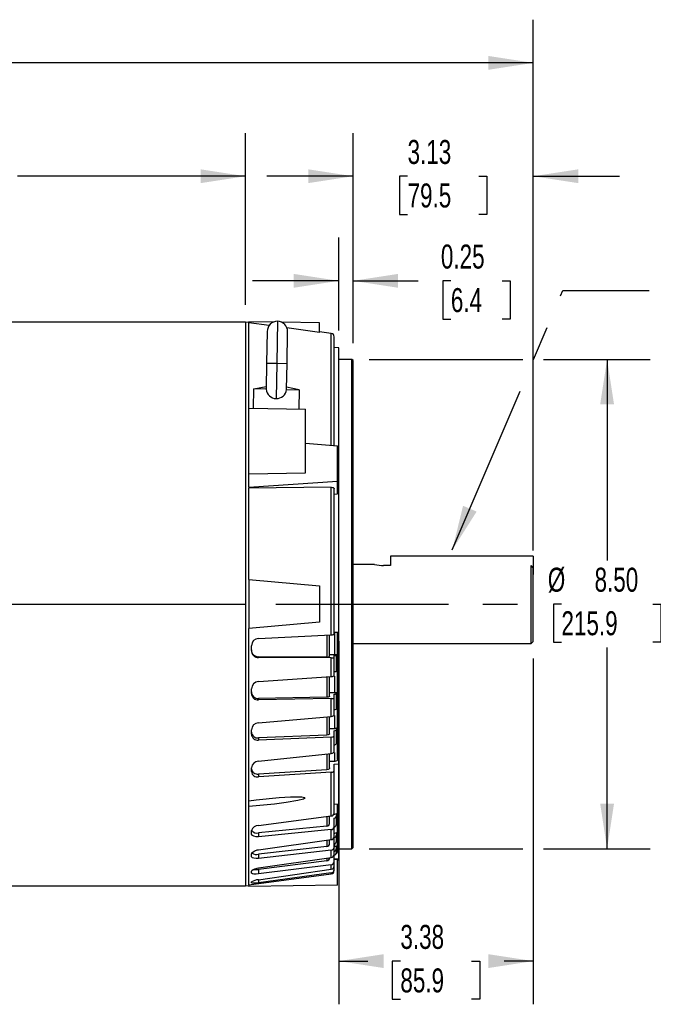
# Model space of a CAD drawing. Header units: inches. Extents: x 0 to 66, y 0 to 51.
# Tile 6 of 22: x 24 to 35, y 11.1 to 28.2. Entities that reach past the tile are written whole.
import ezdxf

# ---------------------------------------------------------------- set-up
doc = ezdxf.new("R2010")
doc.units = ezdxf.units.IN
doc.header["$LTSCALE"] = 6
doc.header["$MEASUREMENT"] = 0
doc.linetypes.add('CENTERX2', pattern=[0.8, 0.5, -0.1, 0.1, -0.1])
doc.linetypes.add('HIDDEN', pattern=[0.075, 0.05, -0.025])
doc.layers.add('CENTER', color=40, linetype='CENTERX2')
doc.layers.add('HIDDEN', color=102, linetype='HIDDEN')
doc.layers.add('DIMENSIONS', color=140, linetype='Continuous', lineweight=25)
doc.layers.add('TEXT', color=140, linetype='Continuous', lineweight=25)
doc.styles.add('SLDTEXTSTYLE0', font='TXT', dxfattribs={"width": 0.7})
doc.dimstyles.new('SLDDIMSTYLE0', dxfattribs={"dimtxt": 0.416667, "dimasz": 0.78, "dimexe": 0, "dimexo": 0.0625, "dimgap": 0.104167, "dimtad": 0, "dimtih": 1, "dimtoh": 1, "dimrnd": 1e-09, "dimzin": 12, "dimdsep": 46, "dimtxsty": 'SLDTEXTSTYLE0', "dimsah": 1, "dimcen": 0.09, "dimadec": 0, "dimazin": 3, "dimtfac": 1, "dimtofl": 0, "dimtmove": 0, "dimatfit": 3, "dimfxl": 0, "dimfrac": 2, "dimtolj": 1, "dimtzin": 12, "dimarcsym": 0})
doc.dimstyles.new('SLDDIMSTYLE1', dxfattribs={"dimtxt": 0.416667, "dimasz": 0.78, "dimexe": 0, "dimexo": 0.0625, "dimgap": 0.104167, "dimtad": 0, "dimtih": 1, "dimtoh": 1, "dimrnd": 1e-09, "dimzin": 4, "dimdsep": 46, "dimtxsty": 'SLDTEXTSTYLE0', "dimsah": 1, "dimcen": 0.09, "dimadec": 0, "dimazin": 1, "dimtfac": 1, "dimtofl": 0, "dimtmove": 0, "dimatfit": 3, "dimfxl": 0, "dimfrac": 2, "dimtolj": 1, "dimtzin": 12, "dimarcsym": 0})
doc.dimstyles.new('SLDDIMSTYLE2', dxfattribs={"dimtxt": 0.416667, "dimasz": 0.78, "dimexe": 0, "dimexo": 0.0625, "dimgap": 0.104167, "dimtad": 0, "dimtih": 1, "dimtoh": 1, "dimrnd": 1e-09, "dimdsep": 46, "dimtxsty": 'SLDTEXTSTYLE0', "dimsah": 1, "dimcen": 0.09, "dimadec": 0, "dimazin": 2, "dimtfac": 1, "dimtmove": 0, "dimatfit": 0, "dimfxl": 0, "dimfrac": 2, "dimtolj": 1, "dimtzin": 12, "dimarcsym": 0})
doc.dimstyles.new('SLDDIMSTYLE3', dxfattribs={"dimtxt": 0.416667, "dimasz": 0.78, "dimexe": 0, "dimexo": 0.0625, "dimgap": 0.104167, "dimtad": 0, "dimtih": 1, "dimtoh": 1, "dimrnd": 1e-09, "dimzin": 12, "dimdsep": 46, "dimtxsty": 'SLDTEXTSTYLE0', "dimsah": 1, "dimcen": 0.09, "dimadec": 0, "dimazin": 3, "dimtfac": 1, "dimtmove": 0, "dimatfit": 0, "dimfxl": 0, "dimfrac": 2, "dimtolj": 1, "dimtzin": 12, "dimarcsym": 0})
doc.dimstyles.new('SLDDIMSTYLE4', dxfattribs={"dimtxt": 0.18, "dimasz": 0.78, "dimexe": 0, "dimexo": 0.0625, "dimgap": 0, "dimtad": 0, "dimtih": 1, "dimtoh": 1, "dimdec": 0, "dimrnd": 1e-09, "dimzin": 0, "dimdsep": 46, "dimtxsty": 'Standard', "dimsah": 1, "dimcen": 0.09, "dimadec": 0, "dimazin": 0, "dimtfac": 0.78, "dimtdec": 0, "dimtofl": 0, "dimtmove": 0, "dimatfit": 3, "dimfxl": 0, "dimfrac": 2, "dimtolj": 1, "dimtzin": 0, "dimarcsym": 0})

# ---------------------------------------------------------------- blocks, each defined once
blk = doc.blocks.new('_D')
at = {"layer": 'DIMENSIONS'}
for p, q in [((29.527, 17.429), (29.527, 11.121)), ((32.907, 17.125), (32.907, 11.121)), ((29.527, 11.871), (30.033, 11.871)), ((30.598, 11.87), (30.458, 11.87)), ((30.458, 11.87), (30.458, 11.207)), ((31.836, 11.87), (31.976, 11.87)), ((31.976, 11.87), (31.976, 11.207)), ((32.907, 11.871), (32.401, 11.871)), ((30.458, 11.207), (30.598, 11.207)), ((31.976, 11.207), (31.836, 11.207))]:
    blk.add_line(p, q, dxfattribs=at)
for points in [[(29.527, 11.871), (30.307, 11.751), (30.307, 11.991)], [(32.907, 11.871), (32.127, 11.991), (32.127, 11.751)]]:
    blk.add_solid(points, dxfattribs=at)
at = {"layer": 'DIMENSIONS', "char_height": 0.4167, "attachment_point": 1, "style": 'SLDTEXTSTYLE0'}
for s, insert in [('3.38', (30.598, 12.5)), ('85.9', (30.598, 11.744))]:
    blk.add_mtext(s, dxfattribs=dict(at, insert=insert))
blk = doc.blocks.new('_D_1')
at = {"layer": 'DIMENSIONS'}
for p, q in [((4.593, 20.722), (4.593, 28.223)), ((32.907, 19.002), (32.907, 28.223)), ((4.593, 27.473), (17.393, 27.473)), ((17.957, 27.472), (17.817, 27.472)), ((17.817, 27.472), (17.817, 26.809)), ((19.543, 27.472), (19.682, 27.472)), ((19.682, 27.472), (19.682, 26.809)), ((32.907, 27.473), (20.107, 27.473)), ((17.817, 26.809), (17.957, 26.809)), ((19.682, 26.809), (19.543, 26.809))]:
    blk.add_line(p, q, dxfattribs=at)
for points in [[(4.593, 27.473), (5.373, 27.353), (5.373, 27.593)], [(32.907, 27.473), (32.127, 27.593), (32.127, 27.353)]]:
    blk.add_solid(points, dxfattribs=at)
at = {"layer": 'DIMENSIONS', "char_height": 0.4167, "attachment_point": 1, "style": 'SLDTEXTSTYLE0'}
for s, insert in [('28.31', (17.957, 28.103)), ('719.2', (17.957, 27.347))]:
    blk.add_mtext(s, dxfattribs=dict(at, insert=insert))
blk = doc.blocks.new('_D_2')
at = {"layer": 'DIMENSIONS'}
for p, q in [((17.277, 23.865), (17.277, 26.254)), ((27.907, 23.269), (27.907, 26.254)), ((17.277, 25.504), (21.235, 25.504)), ((21.799, 25.503), (21.66, 25.503)), ((21.66, 25.503), (21.66, 24.841)), ((23.385, 25.503), (23.525, 25.503)), ((23.525, 25.503), (23.525, 24.841)), ((27.907, 25.504), (23.949, 25.504)), ((21.66, 24.841), (21.799, 24.841)), ((23.525, 24.841), (23.385, 24.841))]:
    blk.add_line(p, q, dxfattribs=at)
for points in [[(17.277, 25.504), (18.057, 25.384), (18.057, 25.624)], [(27.907, 25.504), (27.127, 25.624), (27.127, 25.384)]]:
    blk.add_solid(points, dxfattribs=at)
at = {"layer": 'DIMENSIONS', "char_height": 0.4167, "attachment_point": 1, "style": 'SLDTEXTSTYLE0'}
for s, insert in [('10.63', (21.799, 26.134)), ('270.0', (21.799, 25.378))]:
    blk.add_mtext(s, dxfattribs=dict(at, insert=insert))
blk = doc.blocks.new('_D_4')
at = {"layer": 'DIMENSIONS'}
for p, q in [((30.057, 22.323), (32.727, 22.323)), ((33.087, 22.323), (34.939, 22.323)), ((34.189, 22.323), (34.189, 18.829)), ((33.396, 18.073), (33.256, 18.073)), ((33.256, 18.073), (33.256, 17.411)), ((34.981, 18.073), (35.121, 18.073)), ((35.121, 18.073), (35.121, 17.411)), ((33.256, 17.411), (33.396, 17.411)), ((34.189, 13.823), (34.189, 17.317)), ((35.121, 17.411), (34.981, 17.411)), ((30.057, 13.823), (32.727, 13.823)), ((33.087, 13.823), (34.939, 13.823))]:
    blk.add_line(p, q, dxfattribs=at)
for points in [[(34.189, 22.323), (34.069, 21.543), (34.309, 21.543)], [(34.189, 13.823), (34.309, 14.603), (34.069, 14.603)]]:
    blk.add_solid(points, dxfattribs=at)
at = {"layer": 'DIMENSIONS', "char_height": 0.4167, "attachment_point": 1, "style": 'SLDTEXTSTYLE0'}
for s, insert in [('%%c', (33.159, 18.704)), ('8.50', (33.971, 18.704)), ('215.9', (33.396, 17.948))]:
    blk.add_mtext(s, dxfattribs=dict(at, insert=insert))
blk = doc.blocks.new('_D_6')
at = {"layer": 'DIMENSIONS'}
for p, q in [((29.527, 22.822), (29.527, 24.437)), ((29.777, 22.604), (29.777, 24.437)), ((29.527, 23.687), (28.027, 23.687)), ((29.777, 23.687), (30.91, 23.687)), ((31.475, 23.686), (31.335, 23.686)), ((31.335, 23.686), (31.335, 23.024)), ((32.367, 23.686), (32.507, 23.686)), ((32.507, 23.686), (32.507, 23.024)), ((31.335, 23.024), (31.475, 23.024)), ((32.507, 23.024), (32.367, 23.024))]:
    blk.add_line(p, q, dxfattribs=at)
for points in [[(29.527, 23.687), (28.747, 23.807), (28.747, 23.567)], [(29.777, 23.687), (30.557, 23.567), (30.557, 23.807)]]:
    blk.add_solid(points, dxfattribs=at)
at = {"layer": 'DIMENSIONS', "char_height": 0.4167, "attachment_point": 1, "style": 'SLDTEXTSTYLE0'}
for s, insert in [('0.25', (31.302, 24.317)), ('6.4', (31.475, 23.561))]:
    blk.add_mtext(s, dxfattribs=dict(at, insert=insert))
blk = doc.blocks.new('_D_7')
at = {"layer": 'DIMENSIONS'}
for p, q in [((29.777, 22.604), (29.777, 26.254)), ((32.907, 19.002), (32.907, 26.254)), ((29.777, 25.504), (28.277, 25.504)), ((30.723, 25.503), (30.583, 25.503)), ((30.583, 25.503), (30.583, 24.841)), ((31.961, 25.503), (32.101, 25.503)), ((32.101, 25.503), (32.101, 24.841)), ((32.907, 25.504), (34.407, 25.504)), ((30.583, 24.841), (30.723, 24.841)), ((32.101, 24.841), (31.961, 24.841))]:
    blk.add_line(p, q, dxfattribs=at)
for points in [[(29.777, 25.504), (28.997, 25.624), (28.997, 25.384)], [(32.907, 25.504), (33.687, 25.384), (33.687, 25.624)]]:
    blk.add_solid(points, dxfattribs=at)
at = {"layer": 'DIMENSIONS', "char_height": 0.4167, "attachment_point": 1, "style": 'SLDTEXTSTYLE0'}
for s, insert in [('3.13', (30.723, 26.134)), ('79.5', (30.723, 25.378))]:
    blk.add_mtext(s, dxfattribs=dict(at, insert=insert))

msp = doc.modelspace()

# ---------------------------------------------------------------- linework, layer by layer
for p, q in [((27.907, 22.9671), (17.2771, 22.9671)), ((27.907, 22.9687), (27.966, 22.9749)), ((27.907, 22.9687), (27.907, 13.178)), ((28.3917, 22.9692), (27.966, 22.9766)), ((27.966, 22.9766), (27.966, 22.9565)), ((27.966, 21.4764), (27.966, 22.9565)), ((28.321, 22.9089), (27.966, 22.9565)), ((28.4649, 22.9836), (28.4522, 22.2554)), ((29.1924, 22.9552), (28.5375, 22.9667)), ((29.1924, 22.7919), (29.1924, 22.9552)), ((28.2846, 22.8096), (28.275, 22.2585)), ((29.1924, 22.7919), (28.627, 22.8678)), ((28.6293, 22.2523), (28.6389, 22.8034)), ((29.3975, 22.7737), (29.1924, 22.8026)), ((29.3975, 20.8304), (29.3975, 22.7737)), ((29.4483, 20.8261), (29.4483, 22.7153)), ((29.5271, 22.5222), (29.4483, 22.5291)), ((29.5271, 17.5808), (29.5271, 22.5222)), ((28.275, 22.2585), (28.2672, 21.8108)), ((28.275, 22.2585), (28.4522, 22.2554)), ((28.4522, 22.2554), (28.4415, 21.6427)), ((28.4522, 22.2554), (28.6293, 22.2523)), ((28.6215, 21.8049), (28.6293, 22.2523)), ((29.7574, 22.3234), (29.5271, 22.3234)), ((29.7771, 22.3037), (29.7574, 22.3234)), ((29.7574, 18.0734), (29.7574, 22.3234)), ((29.7771, 18.0734), (29.7771, 22.3037)), ((28.0448, 21.475), (28.0506, 21.8096)), ((28.0506, 21.8096), (28.2679, 21.8491)), ((28.2685, 21.8058), (28.0506, 21.8096)), ((28.2707, 21.8114), (28.2685, 21.8058)), ((28.62, 21.7996), (28.6177, 21.8052)), ((28.62, 21.7996), (28.8379, 21.7958)), ((28.8379, 21.7958), (28.6221, 21.8429)), ((28.8379, 21.7958), (28.8321, 21.4612)), ((27.966, 20.3326), (27.966, 21.4764)), ((27.966, 21.4764), (28.9503, 21.4592)), ((28.9503, 20.3526), (28.9503, 21.4592)), ((28.9503, 20.8682), (29.5074, 20.8212)), ((29.5074, 20.2074), (29.5074, 20.8212)), ((27.966, 20.3326), (28.9503, 20.3526)), ((27.966, 20.1041), (27.966, 20.3326)), ((27.966, 20.1041), (29.5074, 20.2074)), ((29.5074, 19.9847), (29.5074, 20.2074)), ((27.966, 20.1041), (27.966, 20.0883)), ((29.3975, 20.1013), (27.966, 20.0883)), ((27.966, 18.498), (27.966, 20.0883)), ((29.3975, 17.538), (29.3975, 20.1013)), ((29.4483, 17.5485), (29.4483, 20.076)), ((29.4483, 19.9826), (29.5074, 19.9847)), ((30.4271, 18.902), (30.4271, 18.7429)), ((32.9071, 18.902), (30.4271, 18.902)), ((32.9071, 18.902), (32.9071, 18.589)), ((30.1511, 18.7609), (29.7771, 18.7609)), ((30.4271, 18.7429), (30.3074, 18.7429)), ((32.8677, 17.3859), (32.8677, 18.7429)), ((32.907, 18.7024), (32.8677, 18.7429)), ((32.907, 17.4252), (32.907, 18.7024)), ((27.966, 18.498), (29.1924, 18.3907)), ((27.966, 18.498), (27.966, 17.6487)), ((32.9071, 18.589), (32.907, 18.589)), ((29.1924, 18.3907), (29.1924, 17.756)), ((22.7889, 18.0734), (27.907, 18.0734)), ((29.5271, 18.0734), (29.7574, 18.0734)), ((29.7574, 13.8234), (29.7574, 18.0734)), ((29.7574, 18.0734), (29.7771, 18.0734)), ((29.7771, 13.843), (29.7771, 18.0734)), ((29.1924, 17.756), (27.966, 17.6487)), ((27.966, 14.6565), (27.966, 17.6487)), ((28.134, 17.4773), (29.3975, 17.538)), ((29.3188, 17.5341), (29.3188, 17.1526)), ((29.3696, 17.1604), (29.3696, 17.5367)), ((29.5271, 17.5808), (29.4483, 17.5776)), ((29.4535, 17.5778), (29.4535, 17.189)), ((29.5074, 15.3738), (29.5074, 17.58)), ((29.5271, 15.3762), (29.5271, 17.5808)), ((28.0113, 17.2654), (28.0113, 17.3498)), ((29.7771, 17.3859), (32.8677, 17.3859)), ((32.8677, 17.3859), (32.907, 17.4252)), ((28.134, 17.157), (28.134, 17.1441)), ((29.3188, 17.1526), (28.134, 17.157)), ((29.3975, 17.1395), (28.134, 17.1441)), ((29.4535, 17.189), (29.3696, 17.19)), ((29.3975, 16.8141), (29.3975, 17.1395)), ((29.4483, 17.1473), (29.4483, 17.1765)), ((29.4483, 16.8334), (29.4483, 17.1473)), ((29.4877, 17.1904), (29.4877, 17.1842)), ((29.4877, 16.9093), (29.4877, 17.1842)), ((28.134, 16.7273), (29.3975, 16.8141)), ((29.3188, 16.8083), (29.3188, 16.4542)), ((29.3696, 16.471), (29.3696, 16.8121)), ((29.4535, 16.8196), (29.4535, 16.5297)), ((28.0113, 16.5201), (28.0113, 16.6013)), ((29.3188, 16.4542), (28.134, 16.4318)), ((28.134, 16.4318), (28.134, 16.4065)), ((29.3975, 16.4303), (28.134, 16.4065)), ((29.4535, 16.5297), (29.3696, 16.5294)), ((29.3975, 16.1211), (29.3975, 16.4303)), ((29.4483, 16.4471), (29.4483, 16.5047)), ((29.4483, 16.1489), (29.4483, 16.4471)), ((29.4877, 16.5334), (29.4877, 16.521)), ((29.4877, 16.2598), (29.4877, 16.521)), ((28.134, 16.0104), (29.3975, 16.1211)), ((29.3188, 16.1135), (29.3188, 15.7957)), ((29.3696, 15.8211), (29.3696, 16.1187)), ((29.4535, 16.1342), (29.4535, 15.9083)), ((29.4535, 15.9083), (29.3696, 15.9069)), ((29.4877, 15.9143), (29.4877, 15.8961)), ((28.0113, 15.813), (28.0113, 15.8891)), ((29.3188, 15.7957), (28.134, 15.7471)), ((29.3975, 15.7616), (28.134, 15.7098)), ((28.134, 15.7471), (28.134, 15.7098)), ((29.3975, 15.4763), (29.3975, 15.7616)), ((29.4483, 15.787), (29.4483, 15.8717)), ((29.4483, 15.5118), (29.4483, 15.787)), ((29.4877, 15.655), (29.4877, 15.8961)), ((28.134, 15.3443), (29.3975, 15.4763)), ((29.3188, 15.4668), (29.3188, 15.1932)), ((29.3696, 15.2266), (29.3696, 15.4734)), ((29.4535, 15.4963), (29.4535, 15.3403)), ((28.0113, 15.1616), (28.0113, 15.2307)), ((29.4535, 15.3403), (29.3696, 15.3377)), ((29.4483, 15.2928), (29.5271, 15.2952)), ((29.4483, 15.1832), (29.4483, 15.2928)), ((29.5074, 15.3762), (29.5271, 15.3762)), ((29.5271, 15.2952), (29.5271, 15.3762)), ((29.5271, 14.5986), (29.5271, 15.2952)), ((29.3188, 15.1932), (28.134, 15.1197)), ((29.3975, 15.1499), (28.134, 15.0714)), ((28.134, 15.1197), (28.134, 15.0714)), ((29.3975, 14.3927), (29.3975, 15.1499)), ((29.4483, 14.4409), (29.4483, 15.1832)), ((27.966, 14.559), (27.966, 14.6565)), ((27.966, 13.1962), (27.966, 14.559)), ((29.5271, 14.5986), (29.4483, 14.5917)), ((29.5074, 13.7833), (29.5074, 14.5969)), ((29.5271, 13.788), (29.5271, 14.5986)), ((28.134, 14.2285), (29.3975, 14.3927)), ((29.3188, 14.3797), (29.3188, 14.2142)), ((29.3696, 14.2608), (29.3696, 14.3891)), ((29.4535, 14.4184), (29.4402, 14.4177)), ((29.4535, 14.4275), (29.4535, 14.4184)), ((29.4877, 14.4299), (29.4877, 14.3975)), ((29.4877, 14.2498), (29.4877, 14.3975)), ((29.3188, 14.2142), (28.134, 14.0966)), ((29.4483, 14.2022), (29.4483, 14.353)), ((29.4483, 14.0335), (29.4483, 14.2022)), ((28.0113, 14.0881), (28.0113, 14.1383)), ((29.3975, 14.1556), (28.134, 14.0302)), ((28.134, 14.0966), (28.134, 14.0302)), ((29.3975, 13.9807), (29.3975, 14.1556)), ((29.4877, 14.1002), (29.4877, 14.0644)), ((29.4877, 13.9563), (29.4877, 14.0644)), ((28.134, 13.8062), (29.3975, 13.9807)), ((29.3188, 13.8617), (28.134, 13.7262)), ((29.3188, 13.9662), (29.3188, 13.8617)), ((29.3696, 13.9133), (29.3696, 13.9769)), ((29.4483, 13.8491), (29.4483, 14.0152)), ((29.4535, 13.8544), (29.4483, 13.854)), ((29.4535, 13.901), (29.4535, 13.8544)), ((29.4877, 13.8682), (29.4877, 13.8301)), ((28.0113, 13.6925), (28.0113, 13.7312)), ((29.3975, 13.7975), (28.134, 13.6531)), ((28.134, 13.7262), (28.134, 13.6531)), ((29.3975, 13.6695), (29.3975, 13.7975)), ((29.4483, 13.7256), (29.4483, 13.8491)), ((29.4483, 13.6001), (29.4483, 13.7187)), ((29.4877, 13.7641), (29.4877, 13.8301)), ((29.5074, 13.7874), (29.5271, 13.788)), ((29.5271, 13.8234), (29.7574, 13.8234)), ((29.5271, 13.6519), (29.5271, 13.788)), ((29.7574, 13.8234), (29.7771, 13.843)), ((28.134, 13.489), (29.3975, 13.6695)), ((29.3188, 13.6129), (28.134, 13.4628)), ((29.3975, 13.5448), (28.134, 13.3848)), ((29.3188, 13.6544), (29.3188, 13.6129)), ((29.3975, 13.4667), (29.3975, 13.5448)), ((29.4483, 13.6453), (29.5271, 13.6519)), ((29.5074, 13.6369), (29.4483, 13.6322)), ((29.4483, 13.5247), (29.4483, 13.6001)), ((29.4483, 13.4612), (29.4483, 13.5179)), ((29.5074, 13.1915), (29.5074, 13.6369)), ((29.5271, 13.6245), (29.5074, 13.6228)), ((29.5271, 13.6245), (29.5271, 13.6519)), ((27.966, 13.1962), (29.3975, 13.3871)), ((28.0113, 13.4047), (28.0113, 13.4311)), ((28.134, 13.2847), (29.3975, 13.4667)), ((28.134, 13.4628), (28.134, 13.3848)), ((29.3975, 13.4035), (28.134, 13.2319)), ((29.3975, 13.3871), (29.3975, 13.4035)), ((29.4483, 13.4454), (29.4483, 13.4612)), ((17.2771, 13.1796), (27.907, 13.1796)), ((27.966, 13.1718), (27.907, 13.178)), ((27.966, 13.1962), (27.966, 13.1646)), ((29.5074, 13.1915), (27.966, 13.1646)), ((28.0113, 13.2319), (28.0113, 13.2453)), ((28.134, 13.2847), (28.134, 13.2319))]:
    msp.add_line(p, q)
at = {"flags": 128}
for points in [[(29.3975, 20.1013), (29.4163, 20.0998), (29.4321, 20.0951), (29.4431, 20.0878), (29.4481, 20.0786), (29.4483, 20.076)], [(29.3975, 17.538), (29.4164, 17.5394), (29.4322, 17.5417), (29.4432, 17.5446), (29.4481, 17.5477), (29.4483, 17.5485)], [(29.3975, 17.1395), (29.4164, 17.1399), (29.4322, 17.1414), (29.4432, 17.1437), (29.4481, 17.1466), (29.4483, 17.1473)], [(29.4877, 17.1904), (29.4709, 17.1892), (29.4535, 17.189)], [(29.3975, 16.8141), (29.4164, 16.8164), (29.4322, 16.8205), (29.4432, 16.8259), (29.4481, 16.832), (29.4483, 16.8334)], [(29.4877, 16.9093), (29.4844, 16.9031), (29.4747, 16.8975), (29.4599, 16.893), (29.4483, 16.891)], [(29.3696, 16.471), (29.3663, 16.4651), (29.3566, 16.4599), (29.3418, 16.4562), (29.3234, 16.4543), (29.3188, 16.4542)], [(29.3975, 16.4303), (29.4164, 16.4317), (29.4322, 16.435), (29.4432, 16.4398), (29.4481, 16.4457), (29.4483, 16.4471)], [(29.4483, 16.5047), (29.4657, 16.5073), (29.4788, 16.5116), (29.4863, 16.5171), (29.4877, 16.521)], [(29.4877, 16.5334), (29.4709, 16.5305), (29.4535, 16.5297)], [(29.4877, 16.2598), (29.4844, 16.2508), (29.4747, 16.2427), (29.4599, 16.2364), (29.4483, 16.2336)], [(29.3975, 16.1211), (29.4164, 16.1243), (29.4322, 16.1301), (29.4432, 16.1379), (29.4481, 16.1468), (29.4483, 16.1489)], [(29.4877, 15.9143), (29.4709, 15.9098), (29.4535, 15.9083)], [(29.3696, 15.8211), (29.3663, 15.8123), (29.3566, 15.8046), (29.3418, 15.7989), (29.3234, 15.7959), (29.3188, 15.7957)], [(29.3975, 15.7616), (29.4164, 15.7639), (29.4322, 15.769), (29.4432, 15.7762), (29.4481, 15.7849), (29.4483, 15.787)], [(29.4483, 15.8717), (29.4657, 15.8757), (29.4788, 15.8821), (29.4863, 15.8903), (29.4877, 15.8961)], [(29.3975, 15.4763), (29.4164, 15.4802), (29.4322, 15.4876), (29.4432, 15.4976), (29.4481, 15.509), (29.4483, 15.5118)], [(29.3696, 15.2266), (29.3663, 15.2151), (29.3566, 15.2051), (29.3418, 15.1977), (29.3234, 15.1936), (29.3188, 15.1932)], [(29.5074, 15.3738), (29.504, 15.3623), (29.4944, 15.3523), (29.4796, 15.3449), (29.4612, 15.3408), (29.4535, 15.3403)], [(29.3975, 15.1499), (29.4164, 15.153), (29.4322, 15.1597), (29.4432, 15.1692), (29.4481, 15.1804), (29.4483, 15.1832)], [(28.4945, 14.7133), (28.6901, 14.7235), (28.7879, 14.7254), (28.8842, 14.7215), (28.9303, 14.7136), (28.9382, 14.7098), (28.9405, 14.7077), (28.9417, 14.705), (28.9413, 14.7024), (28.9395, 14.6996), (28.9346, 14.6955), (28.9151, 14.6861), (28.8157, 14.6592), (28.6141, 14.6234), (28.4111, 14.5973), (27.966, 14.559)], [(27.966, 14.6565), (28.0934, 14.6739), (28.4945, 14.7133)], [(29.4877, 14.4299), (29.4709, 14.4216), (29.4535, 14.4184)], [(28.134, 14.0302), (28.0921, 14.0301), (28.0554, 14.0383), (28.0281, 14.0538), (28.0134, 14.0751), (28.0113, 14.0881)], [(29.4877, 14.1002), (29.4709, 14.0909), (29.4535, 14.0873)], [(29.4877, 13.8682), (29.4709, 13.8583), (29.4535, 13.8544)], [(28.0113, 13.7312), (28.0183, 13.7514), (28.0383, 13.7712), (28.0694, 13.7886), (28.1084, 13.8014), (28.134, 13.8062)], [(28.134, 13.6531), (28.0921, 13.6514), (28.0554, 13.6561), (28.0281, 13.6669), (28.0134, 13.6825), (28.0113, 13.6925)], [(28.0113, 13.4311), (28.0183, 13.4453), (28.0383, 13.4601), (28.0694, 13.4736), (28.1084, 13.4845), (28.134, 13.489)], [(28.134, 13.3848), (28.0921, 13.3815), (28.0554, 13.3827), (28.0281, 13.3884), (28.0134, 13.3981), (28.0113, 13.4047)], [(28.134, 13.2319), (28.0921, 13.2271), (28.0554, 13.2248), (28.0281, 13.2254), (28.0134, 13.2289), (28.0113, 13.2319)]]:
    msp.add_lwpolyline(points, dxfattribs=at)
for centre, radius, start, end in [((28.4618, 22.8065), 0.1772, 89, 179), ((28.4618, 22.8065), 0.1772, 359, 89), ((29.3893, 22.7153), 0.0591, 0, 82), ((28.4408, 21.8152), 0.1725, 183.12527, 270.23479), ((28.4482, 21.815), 0.1725, 267.76521, 354.87473), ((30.3101, 19.4541), 0.7112, 257.08357, 269.77987), ((28.1401, 17.3487), 0.1288, 92.71189, 179.49933), ((28.1332, 17.2789), 0.1219, 180.31503, 270.35556), ((28.1329, 17.2657), 0.1216, 180.16338, 270.50377), ((29.3287, 17.2569), 0.1048, 264.57089, 292.98827), ((29.4581, 17.2309), 0.0553, 259.80339, 302.35234), ((28.1415, 16.5973), 0.1302, 93.294, 178.20962), ((28.1282, 16.5486), 0.1169, 181.56929, 272.83983), ((28.1271, 16.5221), 0.1158, 180.98923, 273.41265), ((28.1415, 15.8802), 0.1305, 93.28077, 176.05952), ((28.1225, 15.858), 0.1115, 184.00267, 275.89902), ((28.1203, 15.8181), 0.1091, 182.67421, 277.21586), ((29.4445, 15.6657), 0.0445, 274.91291, 346.08356), ((28.1402, 15.2146), 0.1299, 92.73948, 172.87029), ((28.1166, 15.2246), 0.1063, 187.99757, 279.40296), ((28.113, 15.1714), 0.1022, 185.55228, 281.8316), ((29.3964, 14.4448), 0.0521, 271.24394, 355.68902), ((29.4394, 14.4006), 0.0484, 280.64528, 356.38608), ((28.1356, 14.0978), 0.1307, 90.69678, 161.9412), ((29.3169, 14.2672), 0.0531, 272.02818, 353.01867), ((29.3982, 14.2059), 0.0503, 269.22903, 355.81696), ((29.4331, 14.2521), 0.0546, 286.17678, 357.58056), ((28.1042, 14.2002), 0.1078, 215.32457, 286.03281), ((29.3932, 14.0357), 0.0551, 274.41554, 357.7677), ((29.4352, 14.0661), 0.0525, 284.4677, 358.23922), ((29.3145, 13.9167), 0.0552, 274.44277, 356.41524), ((29.4304, 13.9573), 0.0573, 288.20446, 358.96698), ((28.1021, 13.8749), 0.152, 238.05186, 282.09501), ((29.3947, 13.8511), 0.0536, 272.94611, 357.91106), ((29.3909, 13.7266), 0.0575, 276.62163, 359.05173), ((29.4318, 13.8308), 0.0559, 287.1968, 359.31605), ((29.4288, 13.7644), 0.0589, 289.3303, 359.73225), ((29.4541, 13.7809), 0.0534, 296.50735, 2.559), ((29.3125, 13.6697), 0.0571, 276.29543, 358.5364), ((29.3919, 13.6009), 0.0564, 275.66417, 359.16683), ((29.3895, 13.525), 0.0589, 277.84906, 359.76095), ((28.0889, 13.7572), 0.2978, 261.41781, 278.70351), ((29.39, 13.4614), 0.0583, 277.37733, 359.82377), ((29.3896, 13.4453), 0.0587, 277.72938, 0.10608), ((28.1447, 13.0409), 0.244, 92.50743, 123.12495)]:
    msp.add_arc(centre, radius, start, end)
at = {"layer": 'CENTER'}
msp.add_line((4.4329, 18.0734), (33.0378, 18.0734), dxfattribs=at)
at = {"layer": 'HIDDEN'}
msp.add_line((29.527, 17.7292), (29.527, 18.6701), dxfattribs=at)

# ---------------------------------------------------------------- dimensions: what is measured, and where the dimension line sits
at = {"layer": 'DIMENSIONS'}
dim = msp.add_linear_dim(base=(32.907, 27.473), p1=(4.5929, 20.4222), p2=(32.907, 18.7024), angle=360, dimstyle='SLDDIMSTYLE0', dxfattribs=at)
dim.commit()
dim.dimension.update_dxf_attribs({"geometry": '_D_1', "text_midpoint": (18.75, 27.473), "dimtype": 160})
for base, p1, p2, dimstyle, picture, middle in [((27.907, 25.5041), (17.2771, 23.5653), (27.907, 22.9687), 'SLDDIMSTYLE0', '_D_2', (22.592, 25.5041)), ((32.907, 25.5041), (29.7771, 22.3037), (32.907, 18.7024), 'SLDDIMSTYLE3', '_D_7', (31.3421, 25.5041)), ((29.5271, 23.6874), (29.7771, 22.3037), (29.5271, 22.5222), 'SLDDIMSTYLE2', '_D_6', (31.9208, 23.6874)), ((29.527, 11.8705), (32.907, 17.4252), (29.527, 17.7292), 'SLDDIMSTYLE0', '_D', (31.217, 11.8705))]:
    dim = msp.add_linear_dim(base=base, p1=p1, p2=p2, dimstyle=dimstyle, dxfattribs=at)
    dim.commit()
    dim.dimension.update_dxf_attribs({"geometry": picture, "text_midpoint": middle, "dimtype": 160})
dim = msp.add_linear_dim(base=(34.1889, 13.8234), p1=(29.7574, 22.3234), p2=(29.7574, 13.8234), angle=90, text='%%c <>', dimstyle='SLDDIMSTYLE1', dxfattribs=at)
dim.commit()
dim.dimension.update_dxf_attribs({"geometry": '_D_4', "text_midpoint": (34.1889, 18.0734), "dimtype": 160})

# ---------------------------------------------------------------- leaders
at = {"layer": 'TEXT', "linetype": 'CENTERX2', "lineweight": 18}
msp.add_leader([(31.4991, 19.0118), (33.4213, 23.5187), (34.9213, 23.5187)], dimstyle='SLDDIMSTYLE4', dxfattribs=at)

doc.saveas('drawing.dxf')
